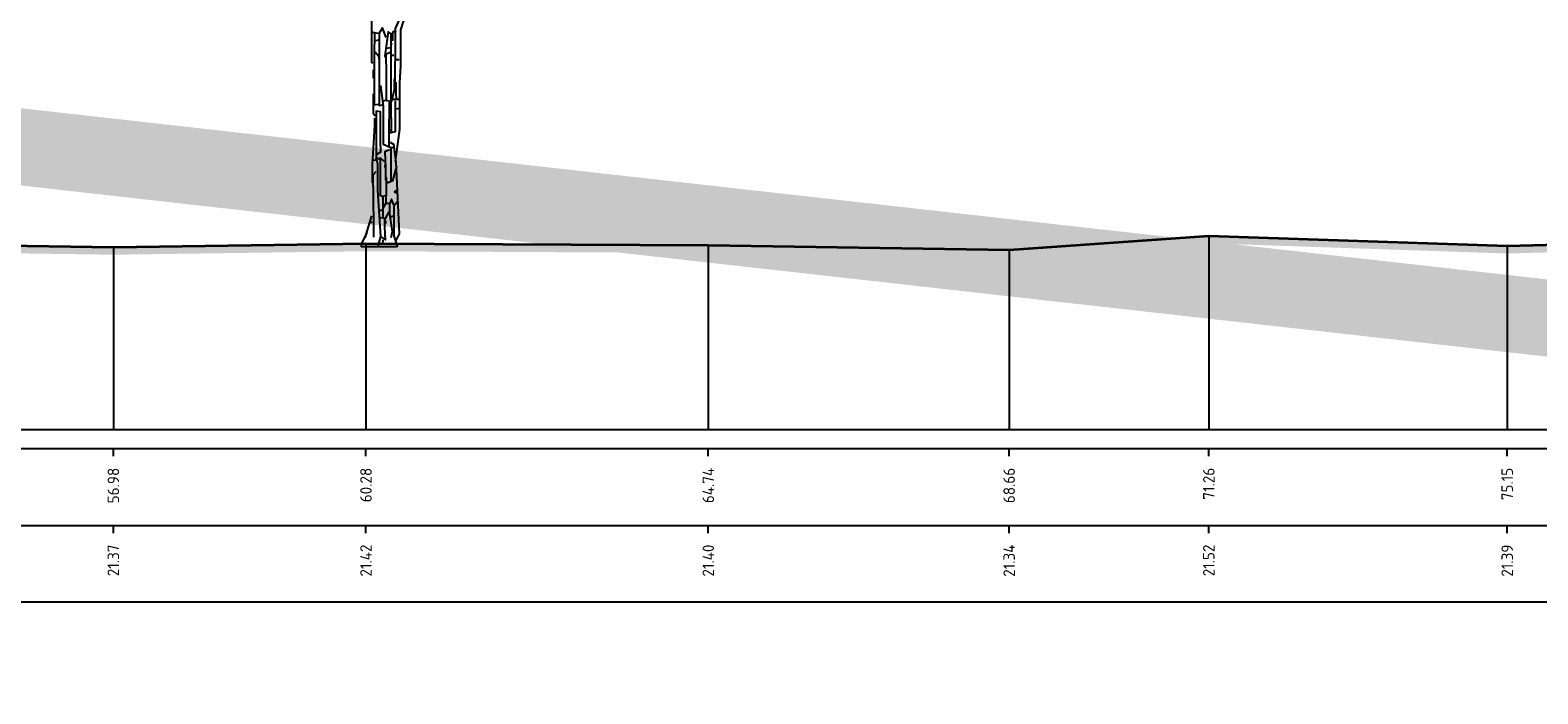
# Model space of a CAD drawing. Header units: metres. Extents: x 173015 to 189682, y 346605 to 348504.
# Tile 105 of 212: x 188941 to 188960, y 347994 to 348003. Entities that reach past the tile are written whole.
import ezdxf
from ezdxf.enums import TextEntityAlignment as Align

# ---------------------------------------------------------------- set-up
doc = ezdxf.new("R2010")
doc.units = ezdxf.units.M
doc.header["$PDMODE"] = 35
doc.header["$PDSIZE"] = 0.075
for name, color, linetype, lineweight in [('B-ME-GR-BOOM-SD', 252, 'Continuous', 25), ('X-ME-AL-PROFIEL_HUIDIG MAAIVELD-GD', 252, 'Continuous', 0), ('X-XX-AL-DETAIL1-M-B', 252, 'Continuous', 18), ('X-XX-AL-DWARSPROFIEL_PROFIELLIJN MAAIVELD-GD', 8, 'Continuous', 35), ('X-XX-AL-HULPGEOMETRIE-G', 50, 'Continuous', 25)]:
    doc.layers.add(name, color=color, linetype=linetype, lineweight=lineweight)
doc.layers.add('X-ME-AL-PROFIELRASTER-S', color=7, linetype='Continuous')
doc.styles.add('NLCS-ISO-ANNOTATIVE-T18', font='NLCS-ISO.ttf', dxfattribs={"height": 1.8})
doc.styles.add('NLCS-ISO-M100-T25', font='NLCS-ISO.ttf', dxfattribs={"height": 0.25})
doc.dimstyles.new('NLCS-M100-T25-PIJL_L3_H2', dxfattribs={"dimscale": 0.1, "dimtxt": 2.5, "dimasz": 2.5, "dimexe": 2, "dimexo": 2, "dimgap": 0.7, "dimtad": 1, "dimdec": 3, "dimzin": 0, "dimdsep": 46, "dimtxsty": 'NLCS-ISO-M100-T25', "dimcen": 0, "dimdle": 2, "dimclrd": 256, "dimclre": 256, "dimclrt": 256, "dimazin": 0, "dimtfac": 1, "dimtdec": 3, "dimtofl": 0, "dimtmove": 0, "dimatfit": 3, "dimfxl": 2, "dimfxlon": 1, "dimtfillclr": 256, "dimtolj": 1, "dimtzin": 0, "dimlwd": -1, "dimlwe": -1, "dimarcsym": 0})

# ---------------------------------------------------------------- blocks, each defined once
blk = doc.blocks.new('SAL-PROFIELRASTER_BALK_EIND1-SOD')
at = {"color": 0, "linetype": 'ByBlock', "lineweight": -2, "flags": 128}
for points in [[(0, 0), (1, 0)], [(0, -2.5), (1, -2.5)], [(0, -12.5), (1, -12.5)]]:
    blk.add_lwpolyline(points, dxfattribs=at)
blk = doc.blocks.new('SAL-PROFIELRASTER_BALK_EIND2-SOD')
at = {"color": 0, "linetype": 'ByBlock', "lineweight": -2}
blk.add_line((1, -12.5), (0, -12.5), dxfattribs=at)
blk = doc.blocks.new('SAL-PROFIELRASTER_BALK_DATA-SOD')
at = {"color": 0, "linetype": 'ByBlock', "lineweight": -2}
blk.add_lwpolyline([(0, -3.5), (0, -2.5)], dxfattribs=at)
at = {"color": 0, "linetype": 'ByBlock', "lineweight": -2, "style": 'NLCS-ISO-ANNOTATIVE-T18'}
blk.add_attdef('GETAL', text='', height=1.5, rotation=90, dxfattribs=at).set_placement((0.75, -5), align=Align.RIGHT)
blk = doc.blocks.new('*D81')
at = {"layer": 'Defpoints', "color": 0, "transparency": 16777216}
for p in [(188928.541, 348012.269), (188928.541, 347996.258), (188945.101, 347996.258)]:
    blk.add_point(p, dxfattribs=at)
at = {"layer": 'X-XX-AL-DETAIL1-M-B', "transparency": 16777216}
for p, q in [((188928.541, 348012.069), (188928.541, 348012.469)), ((188945.101, 348012.069), (188945.101, 348012.469)), ((188944.851, 348012.269), (188928.791, 348012.269))]:
    blk.add_line(p, q, dxfattribs=at)
for points in [[(188928.791, 348012.311), (188928.791, 348012.227), (188928.541, 348012.269)], [(188944.851, 348012.311), (188944.851, 348012.227), (188945.101, 348012.269)]]:
    blk.add_solid(points, dxfattribs=at)
at = {"layer": 'X-XX-AL-DETAIL1-M-B', "transparency": 16777216, "insert": (188936.821, 348012.464), "char_height": 0.25, "attachment_point": 5, "style": 'NLCS-ISO-M100-T25'}
blk.add_mtext('\\A1;Bos', dxfattribs=at)
blk = doc.blocks.new('*D82')
at = {"layer": 'Defpoints', "color": 0, "transparency": 16777216}
for p in [(188945.101, 348012.269), (188945.101, 347996.258), (188977.561, 347996.258)]:
    blk.add_point(p, dxfattribs=at)
at = {"layer": 'X-XX-AL-DETAIL1-M-B', "transparency": 16777216}
for p, q in [((188945.101, 348012.069), (188945.101, 348012.469)), ((188977.561, 348012.069), (188977.561, 348012.469)), ((188977.311, 348012.269), (188945.351, 348012.269))]:
    blk.add_line(p, q, dxfattribs=at)
for points in [[(188945.351, 348012.311), (188945.351, 348012.227), (188945.101, 348012.269)], [(188977.311, 348012.311), (188977.311, 348012.227), (188977.561, 348012.269)]]:
    blk.add_solid(points, dxfattribs=at)
at = {"layer": 'X-XX-AL-DETAIL1-M-B', "transparency": 16777216, "insert": (188961.331, 348012.501), "char_height": 0.25, "attachment_point": 5, "style": 'NLCS-ISO-M100-T25'}
blk.add_mtext('\\A1;Ruigte', dxfattribs=at)
blk = doc.blocks.new('SGR-BOOM_S02_D_ZIJ-D')
at = {"flags": 128}
for points in [[(-0.164, 4.254), (-0.153, 3.876), (-0.153, 3.523), (-0.101, 3.447), (-0.088, 3.498), (-0.088, 3.615), (-0.13, 3.573), (-0.13, 3.22), (-0.084, 2.951), (-0.084, 2.396), (-0.067, 2.388)], [(0.656, 3.901), (0.664, 3.851), (0.504, 3.741), (0.462, 3.464), (0.462, 3.338), (0.294, 2.817), (0.294, 2.346), (0.282, 2.127), (0.282, 1.522), (0.227, 1.101)], [(0.277, 3.035), (0.286, 2.968), (0.227, 2.833), (0.227, 2.472), (0.223, 2.337), (0.223, 2.136), (0.21, 2.136)], [(-0.084, 2.791), (-0.05, 2.783), (0.008, 2.775)], [(-0.042, 2.775), (-0.05, 2.489), (-0.046, 2.186), (-0.046, 1.841), (0.008, 1.85)], [(0.109, 2.716), (0.059, 2.842), (0.017, 2.775), (0.017, 2.396), (0.017, 1.925), (0.017, 1.833), (0.067, 1.841)], [(0.177, 1.48), (0.172, 1.867), (0.172, 2.766), (0.135, 2.791), (0.092, 2.48), (0.101, 2.455)], [(0.235, 2.808), (0.189, 2.783), (0.189, 2.674)], [(0.017, 2.682), (-0.034, 2.674)], [(0.168, 2.581), (0.109, 2.573)], [(0.177, 2.64), (0.168, 2.606)], [(-0.034, 2.531), (0.008, 2.48), (0.017, 2.413)], [(0.16, 2.522), (0.105, 2.497), (0.107, 2.245), (0.107, 1.9), (0.067, 1.883)], [(0.177, 2.489), (0.21, 2.489)], [(0.235, 2.43), (0.277, 2.43)], [(-0.059, 2.295), (-0.059, 2.186)], [(0.214, 2.178), (0.214, 2.035), (0.177, 1.883), (0.118, 1.892), (0.109, 1.9)], [(-0.063, 1.984), (-0.061, 1.875), (-0.061, 1.732), (-0.034, 1.698)], [(0.034, 2.094), (0.071, 1.824), (0.071, 1.328), (0.168, 1.286), (0.168, 0.841)], [(0.235, 2.136), (0.235, 1.967), (0.244, 1.909)], [(0.147, 1.875), (0.145, 1.438), (0.145, 1.303)], [(0.227, 1.892), (0.227, 1.732), (0.227, 1.488), (0.151, 1.471)], [(0.277, 1.909), (0.193, 1.909)], [(0.277, 1.791), (0.244, 1.782)], [(-0.042, 1.665), (-0.042, 1.572), (-0.076, 1.059), (-0.076, 0.824)], [(-0.017, 1.194), (0.038, 1.228), (0.036, 1.37), (0.036, 1.749), (-0.021, 1.757), (-0.023, 1.614), (-0.023, 1.16), (-0.025, 1.127)], [(0.143, 1.513), (0.177, 1.513)], [(0.151, 1.253), (0.092, 1.228), (0.101, 1.026), (0.101, 0.858)], [(0.16, 1.354), (0.202, 1.328), (0.235, 1.093), (0.277, 0.16), (0.235, 0.076)], [(0.16, 1.286), (0.202, 1.286)], [(-0.034, 1.118), (-0.084, 1.11)], [(0.025, 1.127), (-0.021, 1.152), (-0.006, 1.068), (-0.006, 0.731), (0.034, 0.126), (0, 0)], [(0.084, 1.101), (0.029, 1.152), (0.032, 1.068), (0.032, 0.664), (0.017, 0.656)], [(0.092, 1.059), (0.092, 1.026)], [(0.244, 1.043), (0.193, 0.849), (0.135, 0.824), (0.118, 0.832)], [(-0.025, 0.967), (-0.067, 0.925), (-0.055, 0.294), (-0.055, 0.118)], [(0.109, 0.9), (0.109, 0.656), (0.05, 0.647), (0.034, 0.664)], [(-0.063, 0.782), (-0.063, 0.681), (-0.067, 0.673)], [(0.105, 0.647), (0.105, 0.555), (0.067, 0.496)], [(0.067, 0.639), (0.067, 0.378)], [(0.21, 0.538), (0.177, 0.614), (0.151, 0.547), (0.151, 0.42), (0.185, 0.185), (0.168, 0.109)], [(0.252, 0.74), (0.219, 0.706), (0.252, 0.689)], [(-0.084, 0.395), (-0.168, 0.109)], [(0.025, 0.471), (0.059, 0.471)], [(0.143, 0.446), (0.092, 0.353)], [(0.109, 0.563), (0.143, 0.555)], [(0.21, 0.395), (0.168, 0.378)], [(0.252, 0.572), (0.21, 0.521), (0.21, 0.135), (0.252, 0), (0.252, -0.008)], [(-0.109, 0.311), (-0.076, 0.311)], [(0.034, 0.126), (0.101, 0.084), (0.092, 0.252), (0.092, 0.362), (0.034, 0.37)], [(0.101, 0.328), (0.101, 0.294)], [(-0.143, 0.177), (-0.219, 0.025)], [(0.067, 0.084), (0.059, 0.034)]]:
    blk.add_lwpolyline(points, dxfattribs=at)
at = {"ltscale": 0.1, "flags": 128}
for points in [[(-0.219, 0.025), (-0.219, -0.008)], [(0.252, -0.008), (-0.219, -0.008)]]:
    blk.add_lwpolyline(points, dxfattribs=at)

msp = doc.modelspace()

# ---------------------------------------------------------------- hatches: boundary and pattern name
at = {"layer": 'X-ME-AL-PROFIEL_HUIDIG MAAIVELD-GD'}
h = msp.add_hatch(dxfattribs=at)
h.set_pattern_fill('AGR-MAAIVELD', color=256, scale=0.05, pattern_type=2)
h.set_pattern_definition([(45, (0, -4.36256), (-0.25000007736, 0.25000007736), []), (45, (-0.0357, -4.32685), (0, 0.50000015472), [0.3535535, -0.3535535]), (45, (-0.07143, -4.29113), (0, 0.50000015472), [0.3535535, -0.3535535]), (45, (-0.10764, -4.25492), (0, 0.50000015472), [0.3535535, -0.3535535]), (45, (-0.14286, -4.2197), (0, 0.50000015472), [0.3535535, -0.3535535]), (45, (-0.17857, -4.184), (0, 0.50000015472), [0.3535535, -0.3535535]), (45, (-0.2143, -4.14828), (0, 0.50000015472), [0.3535535, -0.3535535]), (315, (0, -4.36256), (0.25000007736, 0.25000007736), []), (315, (0.0357, -4.32685), (0.50000015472, -1e-16), [0.3535535, -0.3535535]), (315, (0.07143, -4.29113), (0.50000015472, -1e-16), [0.3535535, -0.3535535]), (315, (0.10764, -4.25492), (0.50000015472, -1e-16), [0.3535535, -0.3535535]), (315, (0.14286, -4.2197), (0.50000015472, -1e-16), [0.3535535, -0.3535535]), (315, (0.17857, -4.184), (0.50000015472, -1e-16), [0.3535535, -0.3535535]), (315, (0.2143, -4.14828), (0.50000015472, -1e-16), [0.3535535, -0.3535535])])
h.paths.add_polyline_path([(188884.6115, 348001.3472), (188884.9759, 348001.3302), (188888.4352, 348001.1192), (188892.5119, 348001.0742), (188896.4313, 348000.9682), (188899.951, 348000.7272), (188903.1568, 348000.4502), (188906.5548, 348000.3282), (188910.4654, 348000.4322), (188914.2533, 348000.5342), (188917.3226, 348000.3892), (188921.5392, 348000.3582), (188925.6774, 348000.2922), (188929.3546, 348000.2212), (188933.7564, 348000.1812), (188937.6608, 348000.1792), (188941.596, 348000.1222), (188944.8877, 348000.1682), (188949.3486, 348000.1452), (188953.2699, 348000.0872), (188955.8719, 348000.2702), (188959.7604, 348000.1382), (188963.4594, 348000.2352), (188966.8086, 348000.3202), (188970.1655, 348000.2322), (188972.4135, 348000.2802), (188977.0749, 348000.1702), (188981.8124, 348000.1812), (188985.9258, 348000.1882), (188990.5428, 348000.2262), (188993.1614, 348000.5162), (188993.1614, 348000.6162), (188990.5428, 348000.3262), (188985.9258, 348000.2882), (188981.8124, 348000.2812), (188977.0749, 348000.2702), (188972.4135, 348000.3802), (188970.1655, 348000.3322), (188966.8086, 348000.4202), (188963.4594, 348000.3352), (188959.7604, 348000.2382), (188955.8719, 348000.3702), (188953.2699, 348000.1872), (188949.3486, 348000.2452), (188944.8877, 348000.2682), (188941.596, 348000.2222), (188937.6608, 348000.2792), (188933.7564, 348000.2812), (188929.3546, 348000.3212), (188925.6774, 348000.3922), (188921.5392, 348000.4582), (188917.3226, 348000.4892), (188914.2533, 348000.6342), (188910.4654, 348000.5322), (188906.5548, 348000.4282), (188903.1568, 348000.5502), (188899.951, 348000.8272), (188896.4313, 348001.0682), (188892.5119, 348001.1742), (188888.4352, 348001.2192), (188884.9759, 348001.4302), (188884.6115, 348001.4472)])

# ---------------------------------------------------------------- linework, layer by layer
at = {"color": 9, "linetype": 'ByBlock', "lineweight": -2}
for p, q in [((188944.8877, 348000.2682), (188944.8877, 347997.8482)), ((188949.3486, 348000.2452), (188949.3486, 347997.8482)), ((188955.8719, 348000.3702), (188955.8719, 347997.8482)), ((188959.7604, 348000.2382), (188959.7604, 347997.8482)), ((188941.596, 348000.2222), (188941.596, 347997.8482)), ((188953.2699, 348000.1872), (188953.2699, 347997.8482))]:
    msp.add_line(p, q, dxfattribs=at)
at = {"layer": 'X-XX-AL-DWARSPROFIEL_PROFIELLIJN MAAIVELD-GD'}
msp.add_lwpolyline([(188921.5392, 348000.4582), (188925.6774, 348000.3922), (188929.3546, 348000.3212), (188933.7564, 348000.2812), (188937.6608, 348000.2792), (188941.596, 348000.2222), (188944.8877, 348000.2682), (188949.3486, 348000.2452), (188953.2699, 348000.1872), (188955.8719, 348000.3702), (188959.7604, 348000.2382), (188963.4594, 348000.3352), (188966.8086, 348000.4202), (188970.1655, 348000.3322), (188972.4135, 348000.3802), (188977.0749, 348000.2702), (188981.8124, 348000.2812), (188985.9258, 348000.2882), (188990.5428, 348000.3262), (188993.1614, 348000.6162)], dxfattribs=at)
at = {"layer": 'X-XX-AL-HULPGEOMETRIE-G', "const_width": 1}
msp.add_lwpolyline([(188877.2654, 347994.9633), (188999.1896, 348014.9926), (188998.9696, 347994.9633), (188876.8771, 348008.643)], dxfattribs=at)

# ---------------------------------------------------------------- block references
at = {"layer": 'B-ME-GR-BOOM-SD'}
msp.add_blockref('SGR-BOOM_S02_D_ZIJ-D', (188945.0426, 348000.2335), dxfattribs=at)
at = {"layer": 'X-ME-AL-PROFIELRASTER-S', "xscale": 109.7999323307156, "yscale": 0.1, "zscale": 109.7999323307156}
for name, p in [('SAL-PROFIELRASTER_BALK_EIND1-SOD', (188884.6115, 347997.8482)), ('SAL-PROFIELRASTER_BALK_EIND2-SOD', (188884.6115, 347996.8482))]:
    msp.add_blockref(name, p, dxfattribs=at)
at = {"layer": 'X-ME-AL-PROFIELRASTER-S', "xscale": 0.1, "yscale": 0.1, "zscale": 0.1}
for p, values in [((188941.596, 347997.8482), {'GETAL': '56.98'}), ((188944.8877, 347997.8482), {'GETAL': '60.28'}), ((188949.3486, 347997.8482), {'GETAL': '64.74'}), ((188953.2699, 347997.8482), {'GETAL': '68.66'}), ((188955.8719, 347997.8482), {'GETAL': '71.26'}), ((188959.7604, 347997.8482), {'GETAL': '75.15'}), ((188941.596, 347996.8482), {'GETAL': '21.37'}), ((188944.8877, 347996.8482), {'GETAL': '21.42'}), ((188949.3486, 347996.8482), {'GETAL': '21.40'}), ((188953.2699, 347996.8482), {'GETAL': '21.34'}), ((188955.8719, 347996.8482), {'GETAL': '21.52'}), ((188959.7604, 347996.8482), {'GETAL': '21.39'})]:
    msp.add_blockref('SAL-PROFIELRASTER_BALK_DATA-SOD', p, dxfattribs=at).add_auto_attribs(values)

# ---------------------------------------------------------------- dimensions: what is measured, and where the dimension line sits
at = {"layer": 'X-XX-AL-DETAIL1-M-B'}
for base, p1, p2, text, picture, middle in [((188928.5415, 348012.2689), (188945.1015, 347996.2578), (188928.5415, 347996.2578), 'Bos', '*D81', (188936.8215, 348012.2689)), ((188945.1015, 348012.2689), (188977.5615, 347996.2578), (188945.1015, 347996.2578), 'Ruigte', '*D82', (188961.3315, 348012.2689))]:
    dim = msp.add_linear_dim(base=base, p1=p1, p2=p2, text=text, dimstyle='NLCS-M100-T25-PIJL_L3_H2', dxfattribs=at)
    dim.commit()
    dim.dimension.update_dxf_attribs({"geometry": picture, "text_midpoint": middle, "dimtype": 160})

doc.saveas('drawing.dxf')
